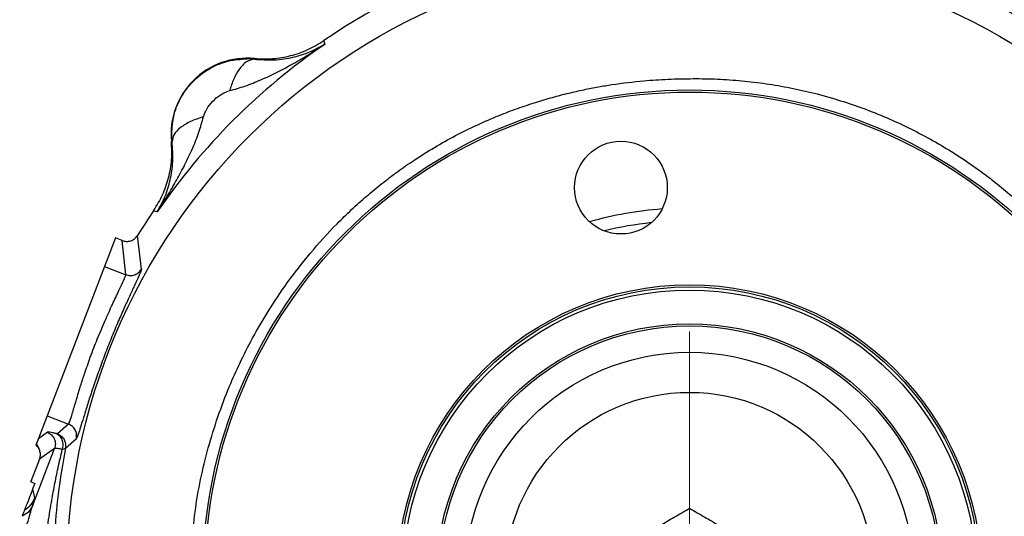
# Model space of a CAD drawing. Header units: inches. Extents: x 0.6 to 16.3, y 0.2 to 11.5.
# Tile 15 of 17: x 10.9 to 14, y 7.5 to 9.1. Entities that reach past the tile are written whole.
import ezdxf

# ---------------------------------------------------------------- set-up
doc = ezdxf.new("R2010")
doc.units = ezdxf.units.IN
doc.header["$MEASUREMENT"] = 0
doc.styles.add('SLDTEXTSTYLE0', font='TXT', dxfattribs={"width": 0.75})
doc.dimstyles.new('SLDDIMSTYLE0', dxfattribs={"dimtxt": 0.137795, "dimasz": 0.14, "dimexe": 0, "dimexo": 0.0625, "dimgap": 0.034449, "dimtad": 0, "dimtih": 1, "dimtoh": 1, "dimdec": 1, "dimlfac": 1.5, "dimrnd": 1e-09, "dimzin": 12, "dimdsep": 46, "dimtxsty": 'SLDTEXTSTYLE0', "dimblk1": 'CLOSED', "dimblk2": 'CLOSED', "dimsah": 1, "dimcen": 0.09, "dimadec": 0, "dimazin": 3, "dimtfac": 1, "dimtdec": 1, "dimtofl": 0, "dimtmove": 0, "dimatfit": 3, "dimldrblk": 'CLOSED', "dimfxl": 0, "dimfrac": 2, "dimtolj": 1, "dimtzin": 12, "dimarcsym": 0})

# ---------------------------------------------------------------- blocks, each defined once
blk = doc.blocks.new('_Closed')
at = {"color": 0, "linetype": 'ByBlock', "lineweight": -2}
for p, q in [((-1, 0.166667), (0, 0)), ((-1, 0.166667), (-1, -0.166667)), ((0, 0), (-1, -0.166667)), ((0, 0), (-1, 0))]:
    blk.add_line(p, q, dxfattribs=at)
blk = doc.blocks.new('_D')
at = {"color": 7, "linetype": 'Continuous', "lineweight": 0}
for p, q in [((13.5315, 9.342), (15.7252, 9.342)), ((15.6858, 9.342), (15.6858, 8.7395)), ((15.5331, 8.7115), (15.4911, 8.7115)), ((15.4911, 8.7115), (15.4911, 8.4927)), ((15.8385, 8.7115), (15.8805, 8.7115)), ((15.8805, 8.7115), (15.8805, 8.4927)), ((15.4911, 8.4927), (15.5331, 8.4927)), ((15.8805, 8.4927), (15.8385, 8.4927)), ((15.6858, 4.4723), (15.6858, 8.2866)), ((14.248, 4.4723), (15.7252, 4.4723))]:
    blk.add_line(p, q, dxfattribs=at)
at = {"color": 7, "linetype": 'Continuous', "lineweight": 18, "xscale": 0.14, "yscale": 0.14}
for p, rotation in [((15.6858, 9.342), 90.0000000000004), ((15.6858, 4.4723), 270.0000000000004)]:
    blk.add_blockref('_Closed', p, dxfattribs=dict(at, rotation=rotation))
at = {"color": 7, "linetype": 'Continuous', "lineweight": 18, "char_height": 0.1378, "attachment_point": 1, "style": 'SLDTEXTSTYLE0'}
for s, insert in [('186', (15.5331, 8.6704)), ('7.3', (15.5585, 8.4642))]:
    blk.add_mtext(s, dxfattribs=dict(at, insert=insert))
blk = doc.blocks.new('SW_CENTERMARKSYMBOL_0')
at = {"color": 0, "linetype": 'Continuous', "lineweight": 18}
for p, q in [((0, 0.1312), (0, 0.7756)), ((0, 0), (0, 0.0656)), ((-0.1312, 0), (-0.7756, 0)), ((0, 0), (-0.0656, 0)), ((0, 0), (0, -0.0656)), ((0, 0), (0.0656, 0)), ((0.1312, 0), (0.7756, 0)), ((0, -0.1312), (0, -0.7756))]:
    blk.add_line(p, q, dxfattribs=at)

msp = doc.modelspace()

# ---------------------------------------------------------------- linework, layer by layer
at = {"color": 7, "linetype": 'Continuous', "lineweight": 25}
for p, q in [((11.845, 8.9846), (11.8467, 8.9788)), ((11.8467, 8.9788), (11.8485, 8.9731)), ((11.6258, 8.926), (11.6025, 8.9272)), ((11.6257, 8.9281), (11.6258, 8.926)), ((11.5417, 8.8248), (11.5472, 8.8264)), ((11.3652, 8.6654), (11.3631, 8.6655)), ((11.3652, 8.6654), (11.364, 8.6883)), ((11.3124, 8.4445), (11.3066, 8.4463)), ((11.3181, 8.4428), (11.3124, 8.4445)), ((11.186, 8.3606), (11.1514, 8.2703)), ((11.2078, 8.3523), (11.186, 8.3606)), ((11.219, 8.2443), (11.2078, 8.3523)), ((11.2682, 8.262), (11.2561, 8.3686)), ((11.1514, 8.2703), (10.97, 7.7979)), ((11.1514, 8.2703), (11.219, 8.2443)), ((10.97, 7.7979), (10.9425, 7.7262)), ((10.97, 7.7979), (11.0377, 7.7719)), ((11.0377, 7.7719), (11.0027, 7.7409)), ((10.9425, 7.7262), (10.9703, 7.7459)), ((10.9425, 7.7262), (10.9345, 7.7054)), ((11.0275, 7.6955), (11.0624, 7.7258)), ((10.9235, 7.5125), (10.9933, 7.6942)), ((10.9933, 7.6942), (10.9459, 7.6607)), ((10.9459, 7.6607), (10.9187, 7.5898)), ((10.9183, 7.5888), (10.9187, 7.5898)), ((10.9183, 7.5888), (10.919, 7.5886)), ((10.9187, 7.5898), (10.919, 7.5886)), ((10.919, 7.5886), (10.9308, 7.5841)), ((10.9308, 7.5841), (10.924, 7.5664)), ((10.924, 7.5664), (10.9304, 7.5381))]:
    msp.add_line(p, q, dxfattribs=at)
for centre, radius in [((13.0025, 7.2887), 1.9709), ((13.0025, 7.2887), 1.54), ((13.0025, 7.2887), 1.5333), ((12.7855, 8.5197), 0.1467), ((13.0025, 7.2887), 0.9237), ((13.0025, 7.2887), 0.917), ((13.0025, 7.2887), 0.907), ((13.0025, 7.2887), 0.8), ((13.0025, 7.2887), 0.7933), ((13.0025, 7.2887), 0.71), ((13.0025, 7.2887), 0.5833)]:
    msp.add_circle(centre, radius, dxfattribs=at)
for centre, radius, start, end in [((13.0025, 7.2887), 2.0533, 55.6839, 124.3161), ((13.0025, 7.2887), 2.0419, 124.4163, 145.5837), ((11.6029, 8.6883), 0.2409, 84.581, 185.4189), ((13.0025, 7.2887), 2.0533, 145.6839, 148.2695), ((13.0025, 7.2887), 1.1667, 94.2713, 105.7287)]:
    msp.add_arc(centre, radius, start, end, dxfattribs=at)
at = {"color": 8, "linetype": 'Continuous', "lineweight": 25}
msp.add_arc((13.0025, 7.2887), 1.1267, 96.1672, 103.8329, dxfattribs=at)
at = {"color": 7, "linetype": 'Continuous', "lineweight": 25}
for points, knots in [([(11.5472, 8.8264), (11.5636, 8.831), (11.5975, 8.8405), (11.6476, 8.8608), (11.6979, 8.8844), (11.7484, 8.9115), (11.7986, 8.9408), (11.8318, 8.9623), (11.8485, 8.9731)], [0, 0, 0, 0, 0.1486331, 0.3078873, 0.4785515, 0.6434185, 0.8214681, 1, 1, 1, 1]), ([(11.6257, 8.9281), (11.645, 8.9272), (11.6835, 8.9255), (11.7406, 8.9357), (11.7956, 8.9544), (11.8285, 8.9745), (11.845, 8.9846)], [0, 0, 0, 0, 0.250001, 0.499992, 0.749987, 1, 1, 1, 1]), ([(11.6258, 8.926), (11.6474, 8.9245), (11.6914, 8.9216), (11.7485, 8.931), (11.8017, 8.9472), (11.8328, 8.9645), (11.8485, 8.9731)], [0, 0, 0, 0, 0.2382183, 0.4864886, 0.7420458, 1, 1, 1, 1]), ([(11.364, 8.6883), (11.3656, 8.7094), (11.3687, 8.7528), (11.3953, 8.8127), (11.4352, 8.8629), (11.4853, 8.8995), (11.5424, 8.923), (11.5825, 8.9258), (11.6025, 8.9272)], [0, 0, 0, 0, 0.169429, 0.348501, 0.514024, 0.677625, 0.839536, 1, 1, 1, 1]), ([(11.6258, 8.926), (11.6175, 8.9244), (11.6008, 8.9214), (11.5781, 8.8967), (11.5597, 8.8643), (11.5513, 8.8391), (11.5472, 8.8264)], [0, 0, 0, 0, 0.279863, 0.559524, 0.779743, 1, 1, 1, 1]), ([(11.4227, 7.2887), (11.426, 7.3575), (11.4327, 7.495), (11.476, 7.6975), (11.5292, 7.8528), (11.5802, 7.9669), (11.6205, 8.0463), (11.6701, 8.1315), (11.7304, 8.2215), (11.8028, 8.3146), (11.8721, 8.391), (11.9328, 8.4502), (11.98, 8.4925), (12.0286, 8.5326), (12.0785, 8.5704), (12.1549, 8.6234), (12.2605, 8.686), (12.3721, 8.7377), (12.4575, 8.7702), (12.5139, 8.7892), (12.5678, 8.8052), (12.6191, 8.8186), (12.6675, 8.8295), (12.7131, 8.8384), (12.7759, 8.8488), (12.8494, 8.8576), (12.9228, 8.8624), (12.9716, 8.8638), (13.0077, 8.8644), (13.0427, 8.8645), (13.0813, 8.8635), (13.1199, 8.8616), (13.1584, 8.8587), (13.1969, 8.8548), (13.2352, 8.8499), (13.2735, 8.8441), (13.3496, 8.8305), (13.4626, 8.8029), (13.6087, 8.7509), (13.7488, 8.6845), (13.8521, 8.622), (13.9225, 8.5726), (13.9677, 8.5385), (14.0196, 8.4961), (14.076, 8.4455), (14.131, 8.3908), (14.1971, 8.3187), (14.2664, 8.2319), (14.332, 8.1346), (14.3719, 8.0664), (14.3948, 8.0239), (14.4062, 8.002), (14.4156, 7.9835), (14.4276, 7.9594), (14.4427, 7.9278), (14.4754, 7.8541), (14.516, 7.7438), (14.5541, 7.5948), (14.5781, 7.4426), (14.5811, 7.34), (14.5826, 7.2887)], [0, 0, 0, 0, 0.041645, 0.083254, 0.124839, 0.140866, 0.158827, 0.178724, 0.200561, 0.224343, 0.250076, 0.262929, 0.27571, 0.28842, 0.301056, 0.313618, 0.344685, 0.375272, 0.387948, 0.39996, 0.411308, 0.421995, 0.432019, 0.441382, 0.450084, 0.470606, 0.486141, 0.494593, 0.500185, 0.507976, 0.515769, 0.523565, 0.531364, 0.539165, 0.546968, 0.554773, 0.56258, 0.59381, 0.625056, 0.656309, 0.687559, 0.697977, 0.708393, 0.721831, 0.738545, 0.754207, 0.768816, 0.797724, 0.821377, 0.839784, 0.845581, 0.85057, 0.85475, 0.858121, 0.866876, 0.875952, 0.906914, 0.937916, 0.968947, 1, 1, 1, 1]), ([(11.4648, 8.744), (11.4677, 8.752), (11.4741, 8.7694), (11.4929, 8.7929), (11.5157, 8.8132), (11.5335, 8.8212), (11.5417, 8.8248)], [0, 0, 0, 0, 0.223044, 0.490182, 0.763245, 1, 1, 1, 1]), ([(11.3181, 8.4428), (11.3289, 8.4594), (11.3504, 8.4926), (11.3798, 8.5428), (11.4068, 8.5934), (11.4304, 8.6436), (11.4507, 8.6937), (11.4602, 8.7277), (11.4648, 8.744)], [0, 0, 0, 0, 0.178529, 0.356578, 0.521448, 0.69211, 0.851366, 1, 1, 1, 1]), ([(11.4648, 8.744), (11.4505, 8.7392), (11.4219, 8.7296), (11.39, 8.7098), (11.3689, 8.6877), (11.3664, 8.6728), (11.3652, 8.6654)], [0, 0, 0, 0, 0.2500574, 0.5, 0.7499426, 1, 1, 1, 1]), ([(11.3066, 8.4463), (11.3167, 8.4627), (11.3368, 8.4956), (11.3555, 8.5506), (11.3657, 8.6077), (11.364, 8.6463), (11.3631, 8.6655)], [0, 0, 0, 0, 0.250013, 0.500008, 0.749999, 1, 1, 1, 1]), ([(11.3181, 8.4428), (11.3267, 8.4584), (11.344, 8.4896), (11.3602, 8.5427), (11.3696, 8.5998), (11.3667, 8.6438), (11.3652, 8.6654)], [0, 0, 0, 0, 0.257954, 0.513511, 0.761782, 1, 1, 1, 1]), ([(11.2077, 8.3521), (11.2119, 8.351), (11.2208, 8.3485), (11.2344, 8.3507), (11.2473, 8.3572), (11.253, 8.3646), (11.2561, 8.3686)], [0, 0, 0, 0, 0.2330812, 0.5010579, 0.7272022, 1, 1, 1, 1]), ([(11.2078, 8.3523), (11.2078, 8.3523), (11.2078, 8.3522), (11.208, 8.3521), (11.2082, 8.3517), (11.2083, 8.351), (11.2081, 8.3502), (11.208, 8.3499)], [0, 0, 0, 0, 0.017991, 0.168858, 0.425294, 0.782963, 1, 1, 1, 1]), ([(11.2682, 8.262), (11.2678, 8.2601), (11.2671, 8.2561), (11.2595, 8.2387), (11.2482, 8.214), (11.233, 8.1814), (11.215, 8.1423), (11.1953, 8.0977), (11.1749, 8.0491), (11.1549, 7.9986), (11.1358, 7.9471), (11.1184, 7.8974), (11.103, 7.8506), (11.0902, 7.8094), (11.0796, 7.7749), (11.0715, 7.7488), (11.0655, 7.7308), (11.0634, 7.7275), (11.0624, 7.7258)], [0, 0, 0, 0, 0.062557, 0.125969, 0.18927, 0.251297, 0.313106, 0.375612, 0.437153, 0.499612, 0.56043, 0.623837, 0.686301, 0.748253, 0.810811, 0.87369, 0.9367, 1, 1, 1, 1]), ([(11.219, 8.2443), (11.2236, 8.2431), (11.2328, 8.2406), (11.2472, 8.2433), (11.2599, 8.2504), (11.2654, 8.2581), (11.2682, 8.262)], [0, 0, 0, 0, 0.250121, 0.5, 0.749879, 1, 1, 1, 1]), ([(11.0377, 7.7719), (11.0386, 7.7733), (11.0404, 7.776), (11.0443, 7.7877), (11.0478, 7.7992), (11.0504, 7.8078), (11.0532, 7.8173), (11.0562, 7.8277), (11.0596, 7.8391), (11.0645, 7.8558), (11.0701, 7.874), (11.0764, 7.8942), (11.082, 7.9116), (11.089, 7.9329), (11.0971, 7.9565), (11.1068, 7.9838), (11.1173, 8.0118), (11.1287, 8.0407), (11.1408, 8.07), (11.1531, 8.0985), (11.1652, 8.1258), (11.1765, 8.1504), (11.1875, 8.1738), (11.1972, 8.1941), (11.2051, 8.2107), (11.2124, 8.2263), (11.2182, 8.2393), (11.2187, 8.2427), (11.219, 8.2443)], [0, 0, 0, 0, 0.059241, 0.121016, 0.142811, 0.166293, 0.191463, 0.211182, 0.234323, 0.260888, 0.305413, 0.327726, 0.357993, 0.38577, 0.422042, 0.459256, 0.500194, 0.538652, 0.580418, 0.625499, 0.665658, 0.708803, 0.750364, 0.796435, 0.838068, 0.875263, 0.940316, 1, 1, 1, 1]), ([(11.0624, 7.7258), (11.0629, 7.7306), (11.064, 7.7401), (11.0593, 7.7538), (11.0504, 7.7654), (11.0419, 7.7697), (11.0377, 7.7719)], [0, 0, 0, 0, 0.250121, 0.5, 0.749879, 1, 1, 1, 1]), ([(10.9984, 7.7415), (10.9945, 7.7425), (10.9868, 7.7444), (10.9785, 7.746), (10.9726, 7.7466), (10.9711, 7.7461), (10.9703, 7.7459)], [0, 0, 0, 0, 0.249999, 0.500002, 0.749994, 1, 1, 1, 1]), ([(11.0027, 7.7409), (11.0024, 7.7408), (11.0018, 7.7407), (10.9995, 7.7412), (10.9984, 7.7415)], [0, 0, 0, 0, 0.4983127, 1, 1, 1, 1]), ([(11.0178, 7.6913), (11.0191, 7.6963), (11.0216, 7.7064), (11.0185, 7.7216), (11.0107, 7.7345), (11.0025, 7.7392), (10.9984, 7.7415)], [0, 0, 0, 0, 0.250166, 0.5, 0.749834, 1, 1, 1, 1]), ([(11.0027, 7.7409), (11.0069, 7.7387), (11.0152, 7.7344), (11.0241, 7.7231), (11.0289, 7.7096), (11.028, 7.7002), (11.0275, 7.6955)], [0, 0, 0, 0, 0.250115, 0.5, 0.749885, 1, 1, 1, 1]), ([(10.9344, 7.7051), (10.9345, 7.7053), (10.9347, 7.7057), (10.9354, 7.7077), (10.9362, 7.7097), (10.9362, 7.7097)], [0, 0, 0, 0, 0.565071, 0.995305, 1, 1, 1, 1]), ([(10.9459, 7.6607), (10.947, 7.6645), (10.9493, 7.6724), (10.9479, 7.685), (10.9431, 7.6967), (10.9373, 7.7025), (10.9345, 7.7054)], [0, 0, 0, 0, 0.240908, 0.500322, 0.756906, 1, 1, 1, 1]), ([(10.9362, 7.7097), (10.9373, 7.7076), (10.9412, 7.6999), (10.9432, 7.6947), (10.9445, 7.691)], [0, 0, 0, 0, 0.2772734, 1, 1, 1, 1]), ([(11.0275, 7.6955), (11.0193, 7.6472), (11.0035, 7.5546), (10.9919, 7.4186), (10.9911, 7.3306), (10.9907, 7.2887)], [0, 0, 0, 0, 0.364547, 0.69769, 1, 1, 1, 1]), ([(11.0275, 7.6955), (11.0272, 7.695), (11.0267, 7.6941), (11.0242, 7.6924), (11.0205, 7.6917), (11.0178, 7.6913)], [0, 0, 0, 0, 0.222981, 0.458165, 1, 1, 1, 1]), ([(10.9527, 6.8819), (10.9512, 6.9023), (10.9481, 6.9444), (10.9455, 7.0096), (10.9445, 7.0767), (10.9453, 7.1459), (10.9482, 7.217), (10.9526, 7.2812), (10.9577, 7.3373), (10.9636, 7.3909), (10.9719, 7.4533), (10.9821, 7.5178), (10.9933, 7.5784), (11.0046, 7.6342), (11.0134, 7.6719), (11.0178, 7.6913)], [0, 0, 0, 0, 0.073924, 0.152552, 0.235917, 0.31753, 0.404316, 0.496294, 0.553757, 0.611981, 0.695609, 0.787206, 0.854723, 0.925654, 1, 1, 1, 1]), ([(11.0178, 7.6913), (11.0122, 7.6925), (10.9992, 7.6955), (10.9954, 7.6947), (10.9933, 7.6942)], [0, 0, 0, 0, 0.428425, 1, 1, 1, 1]), ([(10.924, 7.5664), (10.9239, 7.5661), (10.9237, 7.5656), (10.9233, 7.5645), (10.9224, 7.5622), (10.9206, 7.5574), (10.9166, 7.5471), (10.9075, 7.5235), (10.9023, 7.5099), (10.8982, 7.4991)], [0, 0, 0, 0, 0.001741, 0.003641, 0.008281, 0.022255, 0.072182, 0.26473, 1, 1, 1, 1]), ([(10.8831, 7.3851), (10.8917, 7.4095), (10.9043, 7.4455), (10.916, 7.4884), (10.9211, 7.5046), (10.9235, 7.5125)], [0, 0, 0, 0, 0.521442, 0.768179, 1, 1, 1, 1]), ([(10.9235, 7.5125), (10.9198, 7.5057), (10.9124, 7.4922), (10.898, 7.484), (10.8908, 7.48)], [0, 0, 0, 0, 0.500117, 1, 1, 1, 1]), ([(10.9235, 7.5125), (10.9257, 7.5192), (10.9299, 7.5327), (10.9302, 7.5363), (10.9304, 7.5381)], [0, 0, 0, 0, 0.499976, 1, 1, 1, 1]), ([(10.8982, 7.4991), (10.8975, 7.4973), (10.8963, 7.4941), (10.8925, 7.4843), (10.8908, 7.48)], [0, 0, 0, 0, 0.562261, 1, 1, 1, 1]), ([(12.9088, 7.451), (12.9239, 7.4598), (12.9557, 7.4781), (12.9864, 7.4959), (13.0025, 7.5052)], [0, 0, 0, 0, 0.476313, 1, 1, 1, 1]), ([(13.0025, 7.5052), (13.0186, 7.4959), (13.0494, 7.4781), (13.0812, 7.4598), (13.0963, 7.451)], [0, 0, 0, 0, 0.523687, 1, 1, 1, 1])]:
    msp.add_open_spline(points, degree=3, knots=knots, dxfattribs=at)
for points in [[(10.9703, 7.7459), (10.975, 7.7434), (10.9843, 7.7385), (10.9933, 7.7252), (10.9972, 7.7095), (10.9946, 7.6993), (10.9933, 7.6942)], [(10.9304, 7.5381), (10.9266, 7.5303), (10.919, 7.5147), (10.9051, 7.5043), (10.8982, 7.4991)]]:
    msp.add_open_spline(points, degree=3, dxfattribs=at)

# ---------------------------------------------------------------- block references
at = {"color": 7, "linetype": 'Continuous', "lineweight": 0}
msp.add_blockref('SW_CENTERMARKSYMBOL_0', (13.0025, 7.2887), dxfattribs=at)

# ---------------------------------------------------------------- dimensions: what is measured, and where the dimension line sits
at = {"color": 7, "linetype": 'Continuous', "lineweight": 18}
dim = msp.add_linear_dim(base=(15.6858, 4.4723), p1=(13.4921, 9.342), p2=(14.2087, 4.4723), angle=90, dimstyle='SLDDIMSTYLE0', dxfattribs=at)
dim.commit()
dim.dimension.update_dxf_attribs({"geometry": '_D', "text_midpoint": (15.6858, 8.513), "dimtype": 160})

doc.saveas('drawing.dxf')
